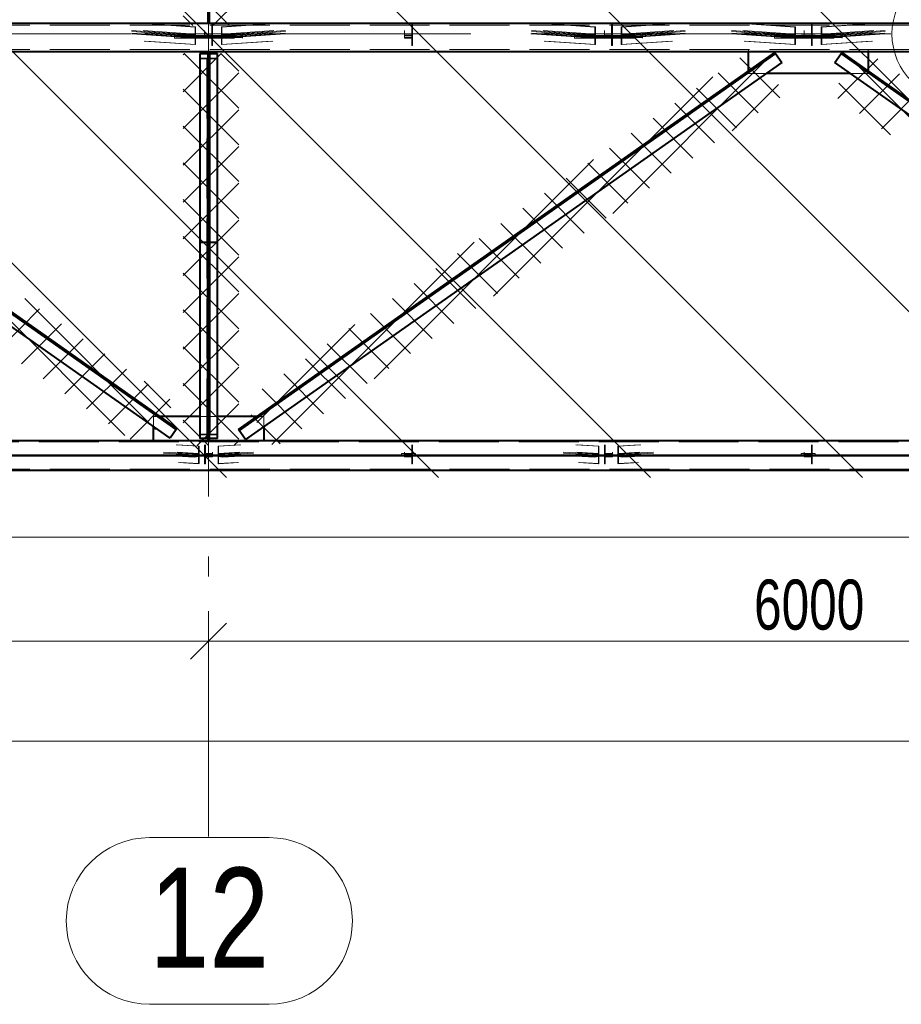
# Model space of a CAD drawing. Header units: metres. Extents: x 235 to 340, y 94 to 153.
# Tile 39 of 48: x 312.32 to 316.73, y 125.95 to 130.88. Entities that reach past the tile are written whole.
import ezdxf

# ---------------------------------------------------------------- set-up
doc = ezdxf.new("R2010")
doc.units = ezdxf.units.M
doc.linetypes.add('__RA_15', pattern=[1.7, 1, -0.3, 0.1, -0.3])
doc.linetypes.add('__RA_2', pattern=[0.4, 0.3, -0.1])
for name, color, linetype, lineweight in [('OSY', 204, '__RA_15', 13), ('Standard', 7, 'Continuous', 40), ('VYZTUZ', 11, 'Continuous', 50)]:
    doc.layers.add(name, color=color, linetype=linetype, lineweight=lineweight)
doc.styles.add('ARIAL', font='ARIAL.TTF')

msp = doc.modelspace()

# ---------------------------------------------------------------- linework, layer by layer
at = {"layer": 'OSY', "color": 204, "linetype": '__RA_15', "lineweight": 13}
for p, q in [((313.2656, 126.7921), (313.2656, 152.3201)), ((242.1779, 130.8043), (323.2759, 130.8043)), ((242.1779, 128.6966), (323.2759, 128.6966)), ((313.2656, 126.7921), (313.2656, 126.7921))]:
    msp.add_line(p, q, dxfattribs=at)
at = {"layer": 'OSY', "color": 204, "linetype": 'Continuous', "lineweight": 13}
for p, q in [((313.5684, 126.7861), (312.9707, 126.7861)), ((313.5684, 125.9528), (312.9707, 125.9528))]:
    msp.add_line(p, q, dxfattribs=at)
for centre, start, end in [((312.9707, 126.3694), 90, 270), ((313.5684, 126.3694), 270, 90)]:
    msp.add_arc(centre, 0.4167, start, end, dxfattribs=at)
at = {"layer": 'Standard', "color": 1, "linetype": 'Continuous', "lineweight": 13}
for p, q in [((313.3548, 128.5862), (291.7632, 150.1778)), ((314.4155, 128.5862), (292.8238, 150.1778)), ((315.4762, 128.5862), (293.8845, 150.1778)), ((316.5368, 128.5862), (294.9452, 150.1778)), ((317.5975, 128.5862), (296.0058, 150.1778)), ((318.6581, 128.5862), (297.0665, 150.1778))]:
    msp.add_line(p, q, dxfattribs=at)
at = {"layer": 'Standard', "color": 7, "linetype": 'Continuous', "lineweight": 13}
for p, q in [((313.1386, 131.0793), (313.3709, 130.847)), ((313.2863, 130.847), (313.4164, 130.977)), ((313.1386, 130.8954), (313.1871, 130.847)), ((313.1386, 130.5154), (313.3295, 130.7064)), ((313.1386, 130.6993), (313.1457, 130.7064)), ((313.1438, 130.7064), (313.4164, 130.4338)), ((313.3277, 130.7064), (313.4164, 130.6177)), ((315.2878, 129.9069), (316.042, 130.6611)), ((316.123, 130.4849), (315.9234, 130.6845)), ((316.4136, 130.4811), (316.6132, 130.6808)), ((317.2732, 129.8863), (316.4929, 130.6666)), ((313.1386, 130.3316), (313.4164, 130.6093)), ((316.0144, 130.4097), (315.8147, 130.6093)), ((314.6908, 129.4937), (315.7876, 130.5905)), ((316.6762, 130.2994), (316.4177, 130.5579)), ((316.5223, 130.406), (316.7219, 130.6056)), ((313.1386, 130.5277), (313.4164, 130.25)), ((315.9057, 130.3345), (315.7061, 130.5341)), ((315.8848, 130.3201), (316.1172, 130.5525)), ((316.6309, 130.3308), (316.8305, 130.5304)), ((313.1386, 130.1477), (313.4164, 130.4255)), ((315.797, 130.2593), (315.5974, 130.4589)), ((315.6884, 130.1841), (315.4888, 130.3837)), ((313.1386, 130.3439), (313.4164, 130.0661)), ((315.5797, 130.1089), (315.3801, 130.3085)), ((313.1386, 129.9639), (313.4164, 130.2416)), ((315.4711, 130.0337), (315.2715, 130.2334)), ((314.0938, 129.0806), (315.1906, 130.1774)), ((313.1386, 130.16), (313.4164, 129.8823)), ((315.3624, 129.9585), (315.1628, 130.1582)), ((315.2538, 129.8834), (315.0542, 130.083)), ((313.1386, 129.78), (313.4164, 130.0578)), ((313.1386, 129.9762), (313.4164, 129.6984)), ((315.1451, 129.8082), (314.9455, 130.0078)), ((315.0365, 129.733), (314.8369, 129.9326)), ((312.8467, 128.7973), (311.7499, 129.8941)), ((313.1386, 129.5962), (313.4164, 129.8739)), ((314.9278, 129.6578), (314.7282, 129.8574)), ((313.1386, 129.7923), (313.4164, 129.5146)), ((314.8192, 129.5826), (314.6195, 129.7822)), ((313.5817, 128.7523), (314.5936, 129.7642)), ((313.1386, 129.4124), (313.4164, 129.6901)), ((314.7105, 129.5074), (314.5109, 129.707)), ((314.6019, 129.4322), (314.4022, 129.6318)), ((313.1386, 129.6085), (313.4164, 129.3307)), ((314.4932, 129.357), (314.2936, 129.5566)), ((313.0011, 128.8268), (312.3469, 129.481)), ((313.1386, 129.2285), (313.4164, 129.5062)), ((314.3845, 129.2818), (314.1849, 129.4814)), ((312.2211, 129.2302), (312.4207, 129.4299)), ((313.1386, 129.4246), (313.4164, 129.1469)), ((314.2759, 129.2066), (314.0763, 129.4062)), ((312.3298, 129.1551), (312.5294, 129.3547)), ((313.5065, 128.861), (313.9966, 129.3511)), ((314.1672, 129.1314), (313.9676, 129.331)), ((312.4384, 129.0799), (312.6381, 129.2795)), ((313.1386, 129.0447), (313.4164, 129.3224)), ((313.1386, 129.2408), (313.4164, 128.963)), ((314.0586, 129.0562), (313.859, 129.2558)), ((312.5471, 129.0047), (312.7467, 129.2043)), ((313.9499, 128.981), (313.7503, 129.1806)), ((313.1386, 128.8608), (313.4164, 129.1385)), ((312.6557, 128.9295), (312.8554, 129.1291)), ((313.8413, 128.9058), (313.6417, 129.1054)), ((312.7644, 128.8543), (312.964, 129.0539)), ((313.0763, 128.9355), (312.9439, 129.0678)), ((313.1386, 129.0569), (313.4164, 128.7792)), ((313.7326, 128.8306), (313.533, 129.0302)), ((312.8731, 128.7791), (313.0727, 128.9787)), ((313.2086, 128.747), (313.4164, 128.9547)), ((313.624, 128.7554), (313.4796, 128.8998)), ((313.1386, 128.8731), (313.2647, 128.747)), ((313.3925, 128.747), (313.4164, 128.7709)), ((246.8636, 128.6216), (319.6676, 128.6216))]:
    msp.add_line(p, q, dxfattribs=at)
at = {"layer": 'Standard', "color": 1, "linetype": 'Continuous', "lineweight": 40}
for p, q in [((313.2616, 130.9382), (313.2616, 130.8571)), ((313.2696, 130.8571), (313.2696, 130.9382)), ((318.3257, 130.8571), (307.2716, 130.8571)), ((307.2716, 130.7171), (318.4054, 130.7171)), ((313.1039, 128.8273), (310.4292, 130.7065)), ((310.4326, 130.7114), (313.1074, 128.8322)), ((313.2216, 130.7071), (313.2216, 128.7816)), ((313.2216, 130.7071), (313.2616, 130.7071)), ((313.2616, 130.7171), (313.2616, 130.6471)), ((313.2696, 130.6471), (313.2696, 130.7171)), ((313.2696, 130.7071), (313.3096, 130.7071)), ((313.3096, 128.7816), (313.3096, 130.7071)), ((313.4156, 128.8264), (316.0986, 130.7114)), ((316.102, 130.7065), (313.4191, 128.8215)), ((315.9656, 130.6179), (315.9656, 130.7171)), ((316.0986, 130.7114), (316.102, 130.7065)), ((316.102, 130.7065), (316.1331, 130.6623)), ((316.3981, 130.6623), (316.4292, 130.7065)), ((316.4292, 130.7065), (316.4326, 130.7114)), ((319.0668, 128.8533), (316.4292, 130.7065)), ((316.4326, 130.7114), (319.0703, 128.8582)), ((316.5656, 130.7171), (316.5656, 130.6179)), ((313.0729, 128.7831), (310.3981, 130.6623)), ((316.1331, 130.6623), (313.4501, 128.7773)), ((319.0358, 128.8091), (316.3981, 130.6623)), ((313.2616, 128.8416), (313.2616, 130.6471)), ((313.2616, 130.6471), (313.2696, 130.6471)), ((313.2696, 130.6471), (313.2696, 128.8416)), ((316.4771, 130.6068), (316.054, 130.6068)), ((313.2616, 129.7744), (313.2696, 129.7744)), ((313.2616, 129.7144), (313.2696, 129.7144)), ((313.2216, 128.8916), (313.0228, 128.8916)), ((313.5084, 128.8916), (313.3096, 128.8916)), ((312.9896, 128.7716), (312.9896, 128.8416)), ((313.2616, 128.8416), (313.2696, 128.8416)), ((313.2616, 128.8416), (313.2616, 128.7716)), ((313.2696, 128.7716), (313.2696, 128.8416)), ((313.5416, 128.8416), (313.5416, 128.7716)), ((313.1039, 128.8273), (313.0729, 128.7831)), ((313.1074, 128.8322), (313.1039, 128.8273)), ((313.4191, 128.8215), (313.4156, 128.8264)), ((313.4501, 128.7773), (313.4191, 128.8215)), ((307.2716, 128.7716), (319.5131, 128.7716)), ((313.2616, 128.7816), (313.2216, 128.7816)), ((313.3096, 128.7816), (313.2696, 128.7816)), ((307.2716, 128.6966), (319.5558, 128.6966)), ((319.5558, 128.6966), (307.2716, 128.6966)), ((319.5985, 128.6216), (307.2716, 128.6216))]:
    msp.add_line(p, q, dxfattribs=at)
at = {"layer": 'Standard', "color": 136, "linetype": '__RA_2', "lineweight": 18}
for p, q in [((312.9347, 130.857), (313.1985, 130.839)), ((312.9411, 130.857), (313.201, 130.8393)), ((313.2816, 130.857), (313.2816, 130.8344)), ((313.2856, 130.857), (313.2856, 130.8344)), ((313.3302, 130.8393), (313.5901, 130.857)), ((313.3327, 130.839), (313.5965, 130.857)), ((314.2816, 130.857), (314.2816, 130.8344)), ((314.2856, 130.857), (314.2856, 130.8344)), ((314.9347, 130.857), (315.1985, 130.839)), ((314.9411, 130.857), (315.201, 130.8393)), ((315.2816, 130.857), (315.2816, 130.8344)), ((315.2856, 130.857), (315.2856, 130.8344)), ((315.3302, 130.8393), (315.5901, 130.857)), ((315.3327, 130.839), (315.5965, 130.857)), ((315.9347, 130.857), (316.1985, 130.839)), ((315.9411, 130.857), (316.201, 130.8393)), ((316.2816, 130.857), (316.2816, 130.8344)), ((316.2816, 130.857), (316.2816, 130.8344)), ((316.2856, 130.857), (316.2856, 130.8344)), ((316.2856, 130.857), (316.2856, 130.8344)), ((316.3302, 130.8393), (316.5901, 130.857)), ((316.3327, 130.839), (316.5965, 130.857)), ((307.2716, 130.8481), (318.3311, 130.8481)), ((312.881, 130.8209), (313.176, 130.8007)), ((313.176, 130.7968), (312.8814, 130.8169)), ((312.8822, 130.8089), (313.176, 130.7888)), ((313.176, 130.7848), (312.8827, 130.8048)), ((312.9386, 130.8209), (313.1985, 130.8031)), ((313.1985, 130.7872), (312.9403, 130.8048)), ((312.9454, 130.8169), (313.201, 130.7994)), ((313.201, 130.7915), (312.9463, 130.8089)), ((313.0956, 130.7915), (313.0956, 130.8048)), ((313.4356, 130.8048), (313.0956, 130.8048)), ((313.201, 130.8393), (313.1985, 130.839)), ((313.1985, 130.839), (313.1985, 130.8031)), ((313.201, 130.7994), (313.201, 130.8393)), ((313.2456, 130.8209), (313.2456, 130.7986)), ((313.2816, 130.8344), (313.2816, 130.7986)), ((313.2856, 130.8344), (313.2816, 130.8344)), ((313.2856, 130.7946), (313.2856, 130.8344)), ((313.3302, 130.8393), (313.3302, 130.7994)), ((313.3327, 130.839), (313.3302, 130.8393)), ((313.3302, 130.7994), (313.5858, 130.8169)), ((313.5849, 130.8089), (313.3302, 130.7915)), ((313.3327, 130.8031), (313.3327, 130.839)), ((313.3327, 130.8031), (313.5926, 130.8209)), ((313.5909, 130.8048), (313.3327, 130.7872)), ((313.3552, 130.8007), (313.6502, 130.8209)), ((313.6498, 130.8169), (313.3552, 130.7968)), ((313.3552, 130.7888), (313.6489, 130.8089)), ((313.6485, 130.8048), (313.3552, 130.7848)), ((313.4356, 130.8048), (313.4356, 130.7915)), ((314.2456, 130.8209), (314.2456, 130.7986)), ((314.2816, 130.8344), (314.2816, 130.7986)), ((314.2856, 130.8344), (314.2816, 130.8344)), ((314.2856, 130.7946), (314.2856, 130.8344)), ((314.881, 130.8209), (315.176, 130.8007)), ((315.176, 130.7968), (314.8814, 130.8169)), ((314.8822, 130.8089), (315.176, 130.7888)), ((315.176, 130.7848), (314.8827, 130.8048)), ((314.9386, 130.8209), (315.1985, 130.8031)), ((315.1985, 130.7872), (314.9403, 130.8048)), ((314.9454, 130.8169), (315.201, 130.7994)), ((315.201, 130.7915), (314.9463, 130.8089)), ((315.0956, 130.7915), (315.0956, 130.8048)), ((315.4356, 130.8048), (315.0956, 130.8048)), ((315.201, 130.8393), (315.1985, 130.839)), ((315.1985, 130.839), (315.1985, 130.8031)), ((315.201, 130.7994), (315.201, 130.8393)), ((315.2456, 130.8209), (315.2456, 130.7986)), ((315.2816, 130.8344), (315.2816, 130.7986)), ((315.2856, 130.8344), (315.2816, 130.8344)), ((315.2856, 130.7946), (315.2856, 130.8344)), ((315.3302, 130.8393), (315.3302, 130.7994)), ((315.3327, 130.839), (315.3302, 130.8393)), ((315.3302, 130.7994), (315.5858, 130.8169)), ((315.5849, 130.8089), (315.3302, 130.7915)), ((315.3327, 130.8031), (315.3327, 130.839)), ((315.3327, 130.8031), (315.5926, 130.8209)), ((315.5909, 130.8048), (315.3327, 130.7872)), ((315.3552, 130.8007), (315.6502, 130.8209)), ((315.6498, 130.8169), (315.3552, 130.7968)), ((315.3552, 130.7888), (315.6489, 130.8089)), ((315.6485, 130.8048), (315.3552, 130.7848)), ((315.4356, 130.8048), (315.4356, 130.7915)), ((315.881, 130.8209), (316.176, 130.8007)), ((316.176, 130.7968), (315.8814, 130.8169)), ((315.8822, 130.8089), (316.176, 130.7888)), ((316.176, 130.7848), (315.8827, 130.8048)), ((315.9386, 130.8209), (316.1985, 130.8031)), ((316.1985, 130.7872), (315.9403, 130.8048)), ((315.9454, 130.8169), (316.201, 130.7994)), ((316.201, 130.7915), (315.9463, 130.8089)), ((316.0956, 130.7915), (316.0956, 130.8048)), ((316.4356, 130.8048), (316.0956, 130.8048)), ((316.201, 130.8393), (316.1985, 130.839)), ((316.1985, 130.839), (316.1985, 130.8031)), ((316.201, 130.7994), (316.201, 130.8393)), ((316.2456, 130.8209), (316.2456, 130.7986)), ((316.2456, 130.8209), (316.2456, 130.7986)), ((316.2816, 130.8344), (316.2816, 130.7986)), ((316.2856, 130.8344), (316.2816, 130.8344)), ((316.2816, 130.8344), (316.2816, 130.7986)), ((316.2856, 130.8344), (316.2816, 130.8344)), ((316.2856, 130.7946), (316.2856, 130.8344)), ((316.2856, 130.7946), (316.2856, 130.8344)), ((316.3302, 130.8393), (316.3302, 130.7994)), ((316.3327, 130.839), (316.3302, 130.8393)), ((316.3302, 130.7994), (316.5858, 130.8169)), ((316.5849, 130.8089), (316.3302, 130.7915)), ((316.3327, 130.8031), (316.3327, 130.839)), ((316.3327, 130.8031), (316.5926, 130.8209)), ((316.5909, 130.8048), (316.3327, 130.7872)), ((316.3552, 130.8007), (316.6502, 130.8209)), ((316.6498, 130.8169), (316.3552, 130.7968)), ((316.3552, 130.7888), (316.6489, 130.8089)), ((316.6485, 130.8048), (316.3552, 130.7848)), ((316.4356, 130.8048), (316.4356, 130.7915)), ((313.1985, 130.7513), (312.9442, 130.7687)), ((313.201, 130.7516), (312.9506, 130.7687)), ((313.0956, 130.7968), (313.4356, 130.7968)), ((313.0956, 130.7916), (313.4356, 130.7916)), ((313.4356, 130.7915), (313.0956, 130.7915)), ((313.0956, 130.7915), (313.0956, 130.7836)), ((313.4356, 130.7873), (313.0956, 130.7873)), ((313.0956, 130.7836), (313.4356, 130.7836)), ((313.1985, 130.8031), (313.176, 130.8007)), ((313.176, 130.8007), (313.176, 130.7968)), ((313.176, 130.7968), (313.201, 130.7994)), ((313.201, 130.7915), (313.176, 130.7888)), ((313.176, 130.7888), (313.176, 130.7848)), ((313.176, 130.7848), (313.1985, 130.7872)), ((313.1985, 130.7872), (313.1985, 130.7513)), ((313.201, 130.7516), (313.201, 130.7915)), ((313.2816, 130.7986), (313.2456, 130.7986)), ((313.2456, 130.7986), (313.2456, 130.7946)), ((313.2456, 130.7946), (313.2456, 130.7866)), ((313.2456, 130.7946), (313.2856, 130.7946)), ((313.2856, 130.7866), (313.2456, 130.7866)), ((313.2456, 130.7866), (313.2456, 130.7826)), ((313.2456, 130.7826), (313.2816, 130.7826)), ((313.2816, 130.7826), (313.2816, 130.7986)), ((313.2816, 130.7826), (313.2816, 130.7468)), ((313.2856, 130.7866), (313.2856, 130.7946)), ((313.2856, 130.7468), (313.2856, 130.7866)), ((313.3302, 130.7994), (313.3552, 130.7968)), ((313.3302, 130.7915), (313.3302, 130.7516)), ((313.3552, 130.7888), (313.3302, 130.7915)), ((313.5806, 130.7687), (313.3302, 130.7516)), ((313.3552, 130.8007), (313.3327, 130.8031)), ((313.3327, 130.7513), (313.3327, 130.7872)), ((313.3327, 130.7872), (313.3552, 130.7848)), ((313.587, 130.7687), (313.3327, 130.7513)), ((313.3552, 130.7968), (313.3552, 130.8007)), ((313.3552, 130.7848), (313.3552, 130.7888)), ((313.4356, 130.7915), (313.4356, 130.7836)), ((314.2816, 130.7986), (314.2456, 130.7986)), ((314.2456, 130.7986), (314.2456, 130.7946)), ((314.2456, 130.7946), (314.2456, 130.7866)), ((314.2456, 130.7946), (314.2856, 130.7946)), ((314.2856, 130.7866), (314.2456, 130.7866)), ((314.2456, 130.7866), (314.2456, 130.7826)), ((314.2456, 130.7826), (314.2816, 130.7826)), ((314.2816, 130.7826), (314.2816, 130.7986)), ((314.2816, 130.7826), (314.2816, 130.7468)), ((314.2856, 130.7866), (314.2856, 130.7946)), ((314.2856, 130.7468), (314.2856, 130.7866)), ((315.1985, 130.7513), (314.9442, 130.7687)), ((315.201, 130.7516), (314.9506, 130.7687)), ((315.0956, 130.7968), (315.4356, 130.7968)), ((315.0956, 130.7916), (315.4356, 130.7916)), ((315.4356, 130.7915), (315.0956, 130.7915)), ((315.0956, 130.7915), (315.0956, 130.7836)), ((315.4356, 130.7873), (315.0956, 130.7873)), ((315.0956, 130.7836), (315.4356, 130.7836)), ((315.1985, 130.8031), (315.176, 130.8007)), ((315.176, 130.8007), (315.176, 130.7968)), ((315.176, 130.7968), (315.201, 130.7994)), ((315.201, 130.7915), (315.176, 130.7888)), ((315.176, 130.7888), (315.176, 130.7848)), ((315.176, 130.7848), (315.1985, 130.7872)), ((315.1985, 130.7872), (315.1985, 130.7513)), ((315.201, 130.7516), (315.201, 130.7915)), ((315.2816, 130.7986), (315.2456, 130.7986)), ((315.2456, 130.7986), (315.2456, 130.7946)), ((315.2456, 130.7946), (315.2456, 130.7866)), ((315.2456, 130.7946), (315.2856, 130.7946)), ((315.2856, 130.7866), (315.2456, 130.7866)), ((315.2456, 130.7866), (315.2456, 130.7826)), ((315.2456, 130.7826), (315.2816, 130.7826)), ((315.2816, 130.7826), (315.2816, 130.7986)), ((315.2816, 130.7826), (315.2816, 130.7468)), ((315.2856, 130.7866), (315.2856, 130.7946)), ((315.2856, 130.7468), (315.2856, 130.7866)), ((315.3302, 130.7994), (315.3552, 130.7968)), ((315.3302, 130.7915), (315.3302, 130.7516)), ((315.3552, 130.7888), (315.3302, 130.7915)), ((315.5806, 130.7687), (315.3302, 130.7516)), ((315.3552, 130.8007), (315.3327, 130.8031)), ((315.3327, 130.7513), (315.3327, 130.7872)), ((315.3327, 130.7872), (315.3552, 130.7848)), ((315.587, 130.7687), (315.3327, 130.7513)), ((315.3552, 130.7968), (315.3552, 130.8007)), ((315.3552, 130.7848), (315.3552, 130.7888)), ((315.4356, 130.7915), (315.4356, 130.7836)), ((316.1985, 130.7513), (315.9442, 130.7687)), ((316.201, 130.7516), (315.9506, 130.7687)), ((316.0956, 130.7968), (316.4356, 130.7968)), ((316.0956, 130.7916), (316.4356, 130.7916)), ((316.4356, 130.7915), (316.0956, 130.7915)), ((316.0956, 130.7915), (316.0956, 130.7836)), ((316.4356, 130.7873), (316.0956, 130.7873)), ((316.0956, 130.7836), (316.4356, 130.7836)), ((316.1985, 130.8031), (316.176, 130.8007)), ((316.176, 130.8007), (316.176, 130.7968)), ((316.176, 130.7968), (316.201, 130.7994)), ((316.201, 130.7915), (316.176, 130.7888)), ((316.176, 130.7888), (316.176, 130.7848)), ((316.176, 130.7848), (316.1985, 130.7872)), ((316.1985, 130.7872), (316.1985, 130.7513)), ((316.201, 130.7516), (316.201, 130.7915)), ((316.3006, 130.799), (316.2306, 130.799)), ((316.2306, 130.7917), (316.2306, 130.799)), ((316.3006, 130.7917), (316.2306, 130.7917)), ((316.2306, 130.7837), (316.2306, 130.7917)), ((316.2306, 130.791), (316.3006, 130.791)), ((316.2306, 130.7837), (316.3006, 130.7837)), ((316.2816, 130.7986), (316.2456, 130.7986)), ((316.2456, 130.7986), (316.2456, 130.7946)), ((316.2816, 130.7986), (316.2456, 130.7986)), ((316.2456, 130.7986), (316.2456, 130.7946)), ((316.2456, 130.7946), (316.2456, 130.7866)), ((316.2456, 130.7946), (316.2456, 130.7866)), ((316.2456, 130.7946), (316.2856, 130.7946)), ((316.2456, 130.7946), (316.2856, 130.7946)), ((316.2856, 130.7866), (316.2456, 130.7866)), ((316.2456, 130.7866), (316.2456, 130.7826)), ((316.2856, 130.7866), (316.2456, 130.7866)), ((316.2456, 130.7866), (316.2456, 130.7826)), ((316.2456, 130.7826), (316.2816, 130.7826)), ((316.2456, 130.7826), (316.2816, 130.7826)), ((316.2816, 130.7826), (316.2816, 130.7986)), ((316.2816, 130.7826), (316.2816, 130.7986)), ((316.2816, 130.7826), (316.2816, 130.7468)), ((316.2816, 130.7826), (316.2816, 130.7468)), ((316.2856, 130.7866), (316.2856, 130.7946)), ((316.2856, 130.7866), (316.2856, 130.7946)), ((316.2856, 130.7468), (316.2856, 130.7866)), ((316.2856, 130.7468), (316.2856, 130.7866)), ((316.3006, 130.799), (316.3006, 130.7917)), ((316.3006, 130.7837), (316.3006, 130.7917)), ((316.3302, 130.7994), (316.3552, 130.7968)), ((316.3302, 130.7915), (316.3302, 130.7516)), ((316.3552, 130.7888), (316.3302, 130.7915)), ((316.5806, 130.7687), (316.3302, 130.7516)), ((316.3552, 130.8007), (316.3327, 130.8031)), ((316.3327, 130.7513), (316.3327, 130.7872)), ((316.3327, 130.7872), (316.3552, 130.7848)), ((316.587, 130.7687), (316.3327, 130.7513)), ((316.3552, 130.7968), (316.3552, 130.8007)), ((316.3552, 130.7848), (316.3552, 130.7888)), ((316.4356, 130.7915), (316.4356, 130.7836)), ((307.2716, 130.7261), (318.4006, 130.7261)), ((313.1985, 130.7513), (313.201, 130.7516)), ((313.2576, 128.7816), (313.2576, 130.7071)), ((313.2736, 130.7071), (313.2736, 128.7816)), ((313.2816, 130.7468), (313.2856, 130.7468)), ((313.3302, 130.7516), (313.3327, 130.7513)), ((314.2816, 130.7468), (314.2856, 130.7468)), ((315.1985, 130.7513), (315.201, 130.7516)), ((315.2816, 130.7468), (315.2856, 130.7468)), ((315.3302, 130.7516), (315.3327, 130.7513)), ((315.9656, 130.7171), (315.9656, 130.7261)), ((316.1985, 130.7513), (316.201, 130.7516)), ((316.2816, 130.7468), (316.2856, 130.7468)), ((316.2816, 130.7468), (316.2856, 130.7468)), ((316.3302, 130.7516), (316.3327, 130.7513)), ((316.5656, 130.7261), (316.5656, 130.7171)), ((313.2576, 130.6826), (313.2216, 130.6826)), ((313.2216, 130.6803), (313.2616, 130.6803)), ((313.2616, 130.7039), (313.2576, 130.7039)), ((313.2736, 130.7039), (313.2696, 130.7039)), ((313.2696, 130.6803), (313.3096, 130.6803)), ((313.3096, 130.6826), (313.2736, 130.6826)), ((315.9656, 130.6106), (315.9656, 130.6179)), ((315.9656, 130.6068), (315.9656, 130.6106)), ((316.5656, 130.6179), (316.5656, 130.6068)), ((316.054, 130.6068), (315.9656, 130.6068)), ((316.5656, 130.6068), (316.4771, 130.6068)), ((313.2616, 129.7643), (313.2216, 129.7643)), ((313.2216, 129.7604), (313.2576, 129.7604)), ((313.2576, 129.7244), (313.2616, 129.7244)), ((313.3096, 129.7643), (313.2696, 129.7643)), ((313.2696, 129.7244), (313.2736, 129.7244)), ((313.2736, 129.7604), (313.3096, 129.7604)), ((313.0228, 128.8916), (312.9896, 128.8916)), ((312.9896, 128.8416), (312.9896, 128.8916)), ((313.2616, 128.8916), (313.2216, 128.8916)), ((313.3096, 128.8916), (313.2696, 128.8916)), ((313.5188, 128.8916), (313.5084, 128.8916)), ((313.5416, 128.8916), (313.5188, 128.8916)), ((313.5416, 128.8916), (313.5416, 128.8416)), ((313.2616, 128.8031), (313.2216, 128.8031)), ((313.2216, 128.8007), (313.2576, 128.8007)), ((313.3096, 128.8031), (313.2696, 128.8031)), ((313.2736, 128.8007), (313.3096, 128.8007)), ((319.5171, 128.7656), (307.2716, 128.7656)), ((313.1034, 128.7493), (313.2159, 128.7434)), ((313.111, 128.7493), (313.218, 128.7437)), ((313.218, 128.7437), (313.2159, 128.7434)), ((313.2159, 128.7434), (313.2159, 128.7075)), ((313.218, 128.7038), (313.218, 128.7437)), ((313.2456, 128.7421), (313.2456, 128.7493)), ((313.2456, 128.7421), (313.2456, 128.7023)), ((313.2496, 128.7421), (313.2456, 128.7421)), ((313.2496, 128.7421), (313.2496, 128.7493)), ((313.2496, 128.7063), (313.2496, 128.7421)), ((313.2576, 128.7816), (313.2576, 128.7797)), ((313.2576, 128.7797), (313.2616, 128.7797)), ((313.2696, 128.7797), (313.2736, 128.7797)), ((313.2736, 128.7797), (313.2736, 128.7816)), ((313.3132, 128.7437), (313.4201, 128.7493)), ((313.3132, 128.7437), (313.3132, 128.7038)), ((313.3153, 128.7434), (313.3132, 128.7437)), ((313.3153, 128.7434), (313.4277, 128.7493)), ((313.3153, 128.7075), (313.3153, 128.7434)), ((314.2816, 128.7493), (314.2816, 128.7421)), ((314.2816, 128.7421), (314.2816, 128.7063)), ((314.2856, 128.7421), (314.2816, 128.7421)), ((314.2856, 128.7493), (314.2856, 128.7421)), ((314.2856, 128.7023), (314.2856, 128.7421)), ((315.1034, 128.7493), (315.2159, 128.7434)), ((315.111, 128.7493), (315.218, 128.7437)), ((315.218, 128.7437), (315.2159, 128.7434)), ((315.2159, 128.7434), (315.2159, 128.7075)), ((315.218, 128.7038), (315.218, 128.7437)), ((315.2456, 128.7421), (315.2456, 128.7493)), ((315.2456, 128.7421), (315.2456, 128.7023)), ((315.2496, 128.7421), (315.2456, 128.7421)), ((315.2496, 128.7421), (315.2496, 128.7493)), ((315.2496, 128.7063), (315.2496, 128.7421)), ((315.3132, 128.7437), (315.4201, 128.7493)), ((315.3132, 128.7437), (315.3132, 128.7038)), ((315.3153, 128.7434), (315.3132, 128.7437)), ((315.3153, 128.7434), (315.4277, 128.7493)), ((315.3153, 128.7075), (315.3153, 128.7434)), ((316.2816, 128.7493), (316.2816, 128.7421)), ((316.2816, 128.7421), (316.2816, 128.7063)), ((316.2856, 128.7421), (316.2816, 128.7421)), ((316.2856, 128.7493), (316.2856, 128.7421)), ((316.2856, 128.7023), (316.2856, 128.7421)), ((307.2716, 128.6966), (319.5558, 128.6966)), ((319.5558, 128.6966), (307.2716, 128.6966)), ((313.0401, 128.7132), (313.1969, 128.7049)), ((313.1969, 128.7009), (313.0407, 128.7092)), ((313.0418, 128.7012), (313.1969, 128.6929)), ((313.1969, 128.689), (313.0423, 128.6971)), ((313.1084, 128.7132), (313.2159, 128.7075)), ((313.2159, 128.6916), (313.1106, 128.6971)), ((313.1156, 128.7007), (313.1156, 128.7092)), ((313.1156, 128.7007), (313.1156, 128.6927)), ((313.4156, 128.7007), (313.1156, 128.7007)), ((313.1156, 128.6927), (313.4156, 128.6927)), ((313.1166, 128.7092), (313.218, 128.7038)), ((313.218, 128.6958), (313.1177, 128.7012)), ((313.2159, 128.7075), (313.1969, 128.7049)), ((313.1969, 128.7049), (313.1969, 128.7009)), ((313.1969, 128.7009), (313.218, 128.7038)), ((313.218, 128.6958), (313.1969, 128.6929)), ((313.1969, 128.6929), (313.1969, 128.689)), ((313.1969, 128.689), (313.2159, 128.6916)), ((313.2159, 128.6916), (313.2159, 128.6557)), ((313.218, 128.656), (313.218, 128.6958)), ((313.2456, 128.7023), (313.2856, 128.7023)), ((313.2456, 128.7012), (313.2456, 128.6943)), ((313.2456, 128.6943), (313.2456, 128.6544)), ((313.2856, 128.6943), (313.2456, 128.6943)), ((313.2856, 128.7063), (313.2496, 128.7063)), ((313.2496, 128.6971), (313.2496, 128.6903)), ((313.2496, 128.6544), (313.2496, 128.6903)), ((313.2496, 128.6903), (313.2856, 128.6903)), ((313.2856, 128.7063), (313.2856, 128.7132)), ((313.2856, 128.7023), (313.2856, 128.7063)), ((313.2856, 128.6943), (313.2856, 128.7012)), ((313.2856, 128.6903), (313.2856, 128.6943)), ((313.3132, 128.7038), (313.4146, 128.7092)), ((313.3132, 128.7038), (313.3343, 128.7009)), ((313.4135, 128.7012), (313.3132, 128.6958)), ((313.3132, 128.6958), (313.3132, 128.656)), ((313.3343, 128.6929), (313.3132, 128.6958)), ((313.3153, 128.7075), (313.4228, 128.7132)), ((313.3343, 128.7049), (313.3153, 128.7075)), ((313.4206, 128.6971), (313.3153, 128.6916)), ((313.3153, 128.6557), (313.3153, 128.6916)), ((313.3153, 128.6916), (313.3343, 128.689)), ((313.3343, 128.7049), (313.4911, 128.7132)), ((313.4905, 128.7092), (313.3343, 128.7009)), ((313.3343, 128.7009), (313.3343, 128.7049)), ((313.3343, 128.6929), (313.4894, 128.7012)), ((313.4889, 128.6971), (313.3343, 128.689)), ((313.3343, 128.689), (313.3343, 128.6929)), ((313.4156, 128.7092), (313.4156, 128.7007)), ((313.4156, 128.7007), (313.4156, 128.6927)), ((314.3006, 128.7066), (314.2306, 128.7066)), ((314.2306, 128.7007), (314.2306, 128.7066)), ((314.2306, 128.6927), (314.2306, 128.7007)), ((314.3006, 128.7007), (314.2306, 128.7007)), ((314.2306, 128.6987), (314.3006, 128.6987)), ((314.2306, 128.6927), (314.3006, 128.6927)), ((314.2456, 128.7132), (314.2456, 128.7063)), ((314.2816, 128.7063), (314.2456, 128.7063)), ((314.2456, 128.7063), (314.2456, 128.7023)), ((314.2456, 128.7023), (314.2856, 128.7023)), ((314.2456, 128.7012), (314.2456, 128.6943)), ((314.2856, 128.6943), (314.2456, 128.6943)), ((314.2456, 128.6943), (314.2456, 128.6903)), ((314.2456, 128.6903), (314.2816, 128.6903)), ((314.2816, 128.6903), (314.2816, 128.6971)), ((314.2816, 128.6903), (314.2816, 128.6544)), ((314.2856, 128.6943), (314.2856, 128.7012)), ((314.2856, 128.6544), (314.2856, 128.6943)), ((314.3006, 128.7066), (314.3006, 128.7007)), ((314.3006, 128.6927), (314.3006, 128.7007)), ((315.0401, 128.7132), (315.1969, 128.7049)), ((315.1969, 128.7009), (315.0406, 128.7092)), ((315.0418, 128.7012), (315.1969, 128.6929)), ((315.1969, 128.689), (315.0423, 128.6971)), ((315.1084, 128.7132), (315.2159, 128.7075)), ((315.2159, 128.6916), (315.1106, 128.6971)), ((315.1156, 128.7007), (315.1156, 128.7092)), ((315.1156, 128.7007), (315.1156, 128.6927)), ((315.4156, 128.7007), (315.1156, 128.7007)), ((315.1156, 128.6927), (315.4156, 128.6927)), ((315.1166, 128.7092), (315.218, 128.7038)), ((315.218, 128.6958), (315.1177, 128.7012)), ((315.2159, 128.7075), (315.1969, 128.7049)), ((315.1969, 128.7049), (315.1969, 128.7009)), ((315.1969, 128.7009), (315.218, 128.7038)), ((315.218, 128.6958), (315.1969, 128.6929)), ((315.1969, 128.6929), (315.1969, 128.689)), ((315.1969, 128.689), (315.2159, 128.6916)), ((315.2159, 128.6916), (315.2159, 128.6557)), ((315.218, 128.656), (315.218, 128.6958)), ((315.2456, 128.7023), (315.2856, 128.7023)), ((315.2456, 128.7012), (315.2456, 128.6943)), ((315.2456, 128.6943), (315.2456, 128.6544)), ((315.2856, 128.6943), (315.2456, 128.6943)), ((315.2856, 128.7063), (315.2496, 128.7063)), ((315.2496, 128.6971), (315.2496, 128.6903)), ((315.2496, 128.6544), (315.2496, 128.6903)), ((315.2496, 128.6903), (315.2856, 128.6903)), ((315.2856, 128.7063), (315.2856, 128.7132)), ((315.2856, 128.7023), (315.2856, 128.7063)), ((315.2856, 128.6943), (315.2856, 128.7012)), ((315.2856, 128.6903), (315.2856, 128.6943)), ((315.3132, 128.7038), (315.4146, 128.7092)), ((315.3132, 128.7038), (315.3343, 128.7009)), ((315.4135, 128.7012), (315.3132, 128.6958)), ((315.3132, 128.6958), (315.3132, 128.656)), ((315.3343, 128.6929), (315.3132, 128.6958)), ((315.3153, 128.7075), (315.4228, 128.7132)), ((315.3343, 128.7049), (315.3153, 128.7075)), ((315.4206, 128.6971), (315.3153, 128.6916)), ((315.3153, 128.6557), (315.3153, 128.6916)), ((315.3153, 128.6916), (315.3343, 128.689)), ((315.3343, 128.7049), (315.4911, 128.7132)), ((315.4905, 128.7092), (315.3343, 128.7009)), ((315.3343, 128.7009), (315.3343, 128.7049)), ((315.3343, 128.6929), (315.4894, 128.7012)), ((315.4889, 128.6971), (315.3343, 128.689)), ((315.3343, 128.689), (315.3343, 128.6929)), ((315.4156, 128.7092), (315.4156, 128.7007)), ((315.4156, 128.7007), (315.4156, 128.6927)), ((316.3006, 128.7066), (316.2306, 128.7066)), ((316.2306, 128.7007), (316.2306, 128.7066)), ((316.2306, 128.6927), (316.2306, 128.7007)), ((316.3006, 128.7007), (316.2306, 128.7007)), ((316.2306, 128.6987), (316.3006, 128.6987)), ((316.2306, 128.6927), (316.3006, 128.6927)), ((316.2456, 128.7132), (316.2456, 128.7063)), ((316.2816, 128.7063), (316.2456, 128.7063)), ((316.2456, 128.7063), (316.2456, 128.7023)), ((316.2456, 128.7023), (316.2856, 128.7023)), ((316.2456, 128.7012), (316.2456, 128.6943)), ((316.2856, 128.6943), (316.2456, 128.6943)), ((316.2456, 128.6943), (316.2456, 128.6903)), ((316.2456, 128.6903), (316.2816, 128.6903)), ((316.2816, 128.6903), (316.2816, 128.6971)), ((316.2816, 128.6903), (316.2816, 128.6544)), ((316.2856, 128.6943), (316.2856, 128.7012)), ((316.2856, 128.6544), (316.2856, 128.6943)), ((316.3006, 128.7066), (316.3006, 128.7007)), ((316.3006, 128.6927), (316.3006, 128.7007)), ((313.2159, 128.6557), (313.1156, 128.661)), ((313.218, 128.656), (313.1232, 128.661)), ((313.2159, 128.6557), (313.218, 128.656)), ((313.2456, 128.6544), (313.2496, 128.6544)), ((313.408, 128.661), (313.3132, 128.656)), ((313.3132, 128.656), (313.3153, 128.6557)), ((313.4156, 128.661), (313.3153, 128.6557)), ((314.2816, 128.6544), (314.2856, 128.6544)), ((315.2159, 128.6557), (315.1156, 128.661)), ((315.218, 128.656), (315.1232, 128.661)), ((315.2159, 128.6557), (315.218, 128.656)), ((315.2456, 128.6544), (315.2496, 128.6544)), ((315.408, 128.661), (315.3132, 128.656)), ((315.3132, 128.656), (315.3153, 128.6557)), ((315.4156, 128.661), (315.3153, 128.6557)), ((316.2816, 128.6544), (316.2856, 128.6544)), ((307.2716, 128.6276), (319.5957, 128.6276))]:
    msp.add_line(p, q, dxfattribs=at)
at = {"layer": 'Standard', "color": 7, "linetype": 'Continuous', "lineweight": 13}
msp.add_lwpolyline([(242.0779, 128.2883), (323.3759, 128.2883), (323.3759, 150.7173), (242.0779, 150.7173), (242.0779, 128.2883)], dxfattribs=at)
msp.add_circle((317.0209, 130.8043), 0.3369, dxfattribs=at)
at = {"layer": 'VYZTUZ', "color": 171, "linetype": 'Continuous', "lineweight": 18}
for p, q in [((313.2656, 127.7685), (313.2656, 127.9186)), ((313.1756, 127.6786), (313.3556, 127.8586)), ((307.2656, 127.7685), (313.2656, 127.7685)), ((313.2656, 127.7685), (313.2656, 127.6186)), ((313.2656, 127.7685), (319.2656, 127.7685)), ((246.8636, 127.2685), (319.6676, 127.2685))]:
    msp.add_line(p, q, dxfattribs=at)

# ---------------------------------------------------------------- texts
at = {"layer": 'OSY', "color": 204, "linetype": '__RA_15', "lineweight": 13, "insert": (312.9707, 126.1361), "char_height": 0.5, "width": 0.192308, "attachment_point": 7, "style": 'ARIAL'}
msp.add_mtext('\\W0.77;12', dxfattribs=at)
at = {"layer": 'VYZTUZ', "color": 171, "linetype": 'Continuous', "lineweight": 18, "insert": (315.9941, 127.8228), "char_height": 0.25, "width": 0.089286, "attachment_point": 7, "style": 'ARIAL'}
msp.add_mtext('\\W0.71;6000', dxfattribs=at)

doc.saveas('drawing.dxf')
